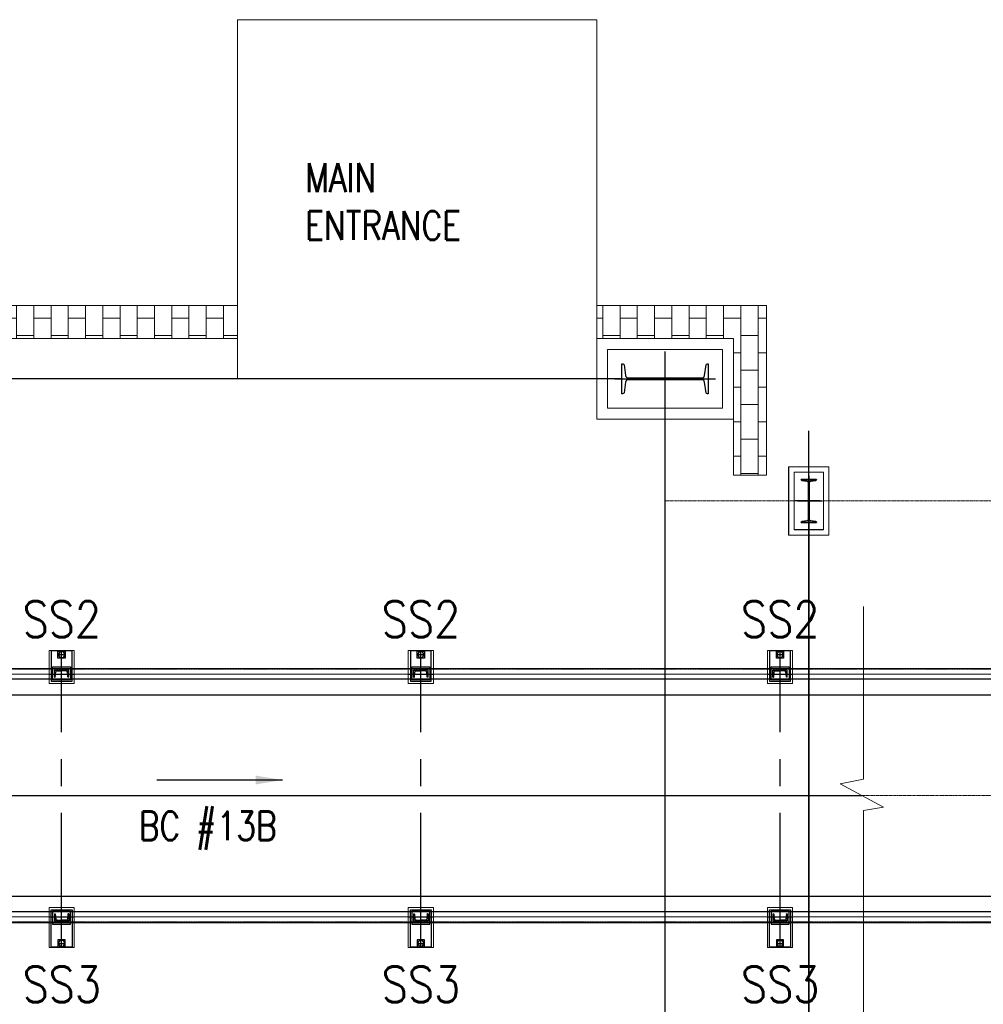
# Model space of a CAD drawing. Header units: inches. Extents: x -204116 to 930598, y -391373 to 256461.
# Tile 78 of 225: x -134806 to -128100, y 248328 to 255181. Entities that reach past the tile are written whole.
import ezdxf
from ezdxf.lldxf.tags import DXFTag

# ---------------------------------------------------------------- set-up
doc = ezdxf.new("R2010")
doc.units = ezdxf.units.IN
doc.header["$LTSCALE"] = 10
doc.header["$MEASUREMENT"] = 0
for name, pattern in [('CENTER', [2, 1.25, -0.25, 0.25, -0.25]), ('CONTINOUS', [0]), ('HIDDEN', [0.375, 0.25, -0.125])]:
    doc.linetypes.add(name, pattern=pattern)
doc.layers.add('BELT', color=4, linetype='Continuous')
doc.layers.add('EQP', color=71, linetype='Continuous')
for name, color, linetype, lineweight in [('cen', 2, 'CENTER2', 25), ('CENTER', 2, 'CENTER', 25), ('CTEXT2', 3, 'Continuous', 25), ('HIDDEN', 1, 'HIDDEN', 25), ('HIDEN', 8, 'CONTINOUS', 9), ('OBJECT', 7, 'Continuous', 25)]:
    doc.layers.add(name, color=color, linetype=linetype, lineweight=lineweight)
doc.styles.add('MIC', font='romans.shx', dxfattribs={"width": 0.8})
doc.styles.add('romans', font='romans.shx', dxfattribs={"width": 0.8})
doc.styles.get("Standard").update_dxf_attribs({"font": 'simplex.shx'})
tags = doc.linetypes.add('CENTER2', pattern=[1.125, 0.75, -0.125, 0.125, -0.125]).pattern_tags.tags
tags[10:11] = [DXFTag(74, 4), DXFTag(75, 0), DXFTag(340, '0'), DXFTag(46, 1.0), DXFTag(50, 0.0), DXFTag(44, 0.0), DXFTag(45, 0.0)]
tags[8:9] = [DXFTag(74, 4), DXFTag(75, 0), DXFTag(340, '0'), DXFTag(46, 1.0), DXFTag(50, 0.0), DXFTag(44, 0.0), DXFTag(45, 0.0)]
tags[6:7] = [DXFTag(74, 4), DXFTag(75, 0), DXFTag(340, '0'), DXFTag(46, 1.0), DXFTag(50, 0.0), DXFTag(44, 0.0), DXFTag(45, 0.0)]
tags[4:5] = [DXFTag(74, 4), DXFTag(75, 0), DXFTag(340, '0'), DXFTag(46, 1.0), DXFTag(50, 0.0), DXFTag(44, 0.0), DXFTag(45, 0.0)]
doc.dimstyles.new('1_75', dxfattribs={"dimscale": 75, "dimtxt": 2.5, "dimasz": 2.5, "dimexe": 1, "dimexo": 2, "dimgap": 1, "dimtad": 1, "dimtoh": 1, "dimdec": 0, "dimzin": 9, "dimdsep": 46, "dimtxsty": 'MIC', "dimcen": 2.5, "dimclrd": 1, "dimclre": 1, "dimclrt": 256, "dimadec": 0, "dimazin": 0, "dimtfac": 1, "dimtdec": 0, "dimtmove": 2, "dimatfit": 3, "dimfxl": 1, "dimlwd": -1, "dimlwe": -1, "dimarcsym": 0})

# ---------------------------------------------------------------- blocks, each defined once
blk = doc.blocks.new('ss')
for p, q in [((1740804.4, -1566403.1, 1912505.1), (1740804.4, -1566453.1, 1912505.1)), ((1740854.4, -1566403.1, 1912505.1), (1740804.4, -1566403.1, 1912505.1)), ((1740809.4, -1566421.3, 1912505.1), (1740809.4, -1566453.1, 1912505.1)), ((1740852.3, -1566408.7, 1912505.1), (1740817.5, -1566412.4, 1912505.1)), ((1740854.4, -1566403.1, 1912505.1), (1740854.4, -1566406.3, 1912505.1)), ((1742500.4, -1566403.1, 1912505.1), (1742500.4, -1566406.3, 1912505.1)), ((1742500.4, -1566403.1, 1912505.1), (1742550.4, -1566403.1, 1912505.1)), ((1742502.6, -1566408.7, 1912505.1), (1742537.4, -1566412.4, 1912505.1)), ((1742545.4, -1566421.3, 1912505.1), (1742545.4, -1566453.1, 1912505.1)), ((1742550.4, -1566403.1, 1912505.1), (1742550.4, -1566453.1, 1912505.1)), ((1740804.4, -1566503.1, 1912505.1), (1740804.4, -1566453.1, 1912505.1)), ((1740854.4, -1566503.1, 1912505.1), (1740804.4, -1566503.1, 1912505.1)), ((1740809.4, -1566485, 1912505.1), (1740809.4, -1566453.1, 1912505.1)), ((1740852.3, -1566497.6, 1912505.1), (1740817.5, -1566493.9, 1912505.1)), ((1740854.4, -1566503.1, 1912505.1), (1740854.4, -1566500, 1912505.1)), ((1742500.4, -1566503.1, 1912505.1), (1742500.4, -1566500, 1912505.1)), ((1742500.4, -1566503.1, 1912505.1), (1742550.4, -1566503.1, 1912505.1)), ((1742502.6, -1566497.6, 1912505.1), (1742537.4, -1566493.9, 1912505.1)), ((1742545.4, -1566485, 1912505.1), (1742545.4, -1566453.1, 1912505.1)), ((1742550.4, -1566503.1, 1912505.1), (1742550.4, -1566453.1, 1912505.1))]:
    blk.add_line(p, q)
at = {"elevation": 1912505.1}
for points in [[(1740882.4, -1566525.6), (1740671.1, -1566525.6), (1740671.1, -1566380.6), (1740882.4, -1566380.6)], [(1740672.2, -1566478.1), (1740722.2, -1566478.1), (1740722.2, -1566428.1), (1740672.2, -1566428.1)], [(1742472.4, -1566525.6), (1742732.7, -1566525.6), (1742732.7, -1566380.6), (1742472.4, -1566380.6)], [(1742731.6, -1566478.1), (1742681.6, -1566478.1), (1742681.6, -1566428.1), (1742731.6, -1566428.1)]]:
    blk.add_lwpolyline(points, close=True, dxfattribs=at)
at = {"linetype": 'Continuous', "elevation": 1912505.1}
for points in [[(1740872.4, -1566515.6), (1740872.4, -1566390.6), (1740782.4, -1566390.6), (1740782.4, -1566515.6)], [(1742482.4, -1566515.6), (1742482.4, -1566390.6), (1742572.4, -1566390.6), (1742572.4, -1566515.6)]]:
    blk.add_lwpolyline(points, close=True, dxfattribs=at)
for centre in [(1740697.2, -1566453.1, 1912505.1), (1742706.6, -1566453.1, 1912505.1)]:
    blk.add_circle(centre, 20.8)
for centre, radius, start, end in [((1740818.4, -1566421.3, 1912505.1), 9, 96, 180), ((1740852, -1566406.3, 1912505.1), 2.4, 276, 0), ((1742502.8, -1566406.3, 1912505.1), 2.4, 180, 264), ((1742536.4, -1566421.3, 1912505.1), 9, 360, 84), ((1740818.4, -1566485, 1912505.1), 9, 180, 264), ((1740852, -1566500, 1912505.1), 2.4, 0, 84), ((1742502.8, -1566500, 1912505.1), 2.4, 96, 180), ((1742536.4, -1566485, 1912505.1), 9, 276, 360)]:
    blk.add_arc(centre, radius, start, end)
at = {"layer": 'CENTER', "ltscale": 75}
for p, q in [((1740832.4, -1566365.6, 1912505.1), (1740832.4, -1566540.6, 1912505.1)), ((1740832.4, -1566365.6, 1912505.1), (1740832.4, -1566540.6, 1912505.1)), ((1742522.4, -1566365.6, 1912505.1), (1742522.4, -1566540.6, 1912505.1)), ((1742522.4, -1566365.6, 1912505.1), (1742522.4, -1566540.6, 1912505.1)), ((1740697.2, -1566428.1, 1912505.1), (1740697.2, -1566478.1, 1912505.1)), ((1742706.6, -1566428.1, 1912505.1), (1742706.6, -1566478.1, 1912505.1)), ((1742736.4, -1566453.1, 1912505.1), (1740667.5, -1566453.1, 1912505.1))]:
    blk.add_line(p, q, dxfattribs=at)
at = {"layer": 'HIDEN', "color": 8, "ltscale": 25, "elevation": 1912505.1}
for points in [[(1740897.4, -1566540.6), (1740667.5, -1566540.6), (1740667.5, -1566365.6), (1740897.4, -1566365.6)], [(1742457.4, -1566540.6), (1742736.4, -1566540.6), (1742736.4, -1566365.6), (1742457.4, -1566365.6)]]:
    blk.add_lwpolyline(points, close=True, dxfattribs=at)
blk = doc.blocks.new('MB 600')
at = {"layer": 'cen'}
for p, q in [((1434932.6, -1594060.7, -4420572.3), (1434932.6, -1594410.7, -4420572.3)), ((1434582.6, -1594220.1, -4420572.3), (1435282.6, -1594220.1, -4420572.3))]:
    blk.add_line(p, q, dxfattribs=at)
at = {"layer": 'EQP', "color": 3, "ltscale": 0.05, "elevation": -4420572.3}
blk.add_lwpolyline([(1434632.6, -1594115.1), (1434632.6, -1594325.1), (1434637.3, -1594325.1, 0.373885), (1434647.2, -1594316.5), (1434657.4, -1594243.3, -0.373885), (1434677.2, -1594226.1), (1435188, -1594226.1, -0.373885), (1435207.8, -1594243.3), (1435218.1, -1594316.5, 0.373885), (1435228, -1594325.1), (1435232.6, -1594325.1), (1435232.6, -1594115.1), (1435227.9, -1594115.1, 0.373885), (1435218, -1594123.7), (1435207.8, -1594196.8, -0.373885), (1435188, -1594214.1), (1434677.2, -1594214.1, -0.373885), (1434657.4, -1594196.9), (1434647.2, -1594123.7, 0.373885), (1434637.2, -1594115.1)], format="xyb", close=True, dxfattribs=at)
blk = doc.blocks.new('XCZxZxDSAD')
at = {"layer": 'HIDEN', "ltscale": 25}
h = blk.add_hatch(dxfattribs=at)
h.set_pattern_fill('AR-B816', color=8, scale=15, angle=270, style=0)
h.set_pattern_definition([(270, (-2200027.6, 1823542.41), (120, -2e-14), []), (0, (-2200027.6, 1823542.41), (120, 120), [120, -120])])
h.paths.add_polyline_path([(-204669, -7148.3), (-204439, -7148.3), (-204439, -8098.5), (-192489, -8098.5), (-192489, -7148.3), (-192259, -7148.3), (-192259, -8328.5), (-204669, -8328.5)])
h.paths.add_polyline_path([(-204669, 511.4), (-204439, 511.4), (-204439, 1461.4), (-195939, 1461.4), (-195939, 1691.4), (-204669, 1691.4)])
h.paths.add_polyline_path([(-192259, 511.4), (-192489, 511.4), (-192489, 1461.4), (-193439, 1461.4), (-193439, 1691.4), (-192259, 1691.4)])
at = {"color": 1, "ltscale": 500}
for p, q in [((-193264, 1181.6, -5.2), (-203964, 1181.6, -5.2)), ((-192964, -7818.4, -5.2), (-192964, 1175.6, -5.2)), ((-191964, 332.1, -4.6), (-191964, -6968.9, -4.6)), ((-205657.6, -1718.4, -0.2), (-191595.9, -1718.4, -0.4)), ((-201481.3, -1718.4, -4.4), (-191595.9, -1718.4, -4.6))]:
    blk.add_line(p, q, dxfattribs=at)
at = {"color": 1}
blk.add_line((-191964, -7455.9), (-191964, 819.1), dxfattribs=at)
at = {"color": 1, "linetype": 'CENTER', "lineweight": 0, "ltscale": 0.5}
for p, q in [((-192964, 331.6), (-16122.2, 331.6)), ((-213260, -1718.4), (-24514.2, -1718.4))]:
    blk.add_line(p, q, dxfattribs=at)
at = {"layer": 'BELT'}
for p, q in [((-203424, -1018.4, -986610.2), (-26057.8, -1018.4, -4139113.9)), ((-203424, -2418.4, -985224.3), (-26057.8, -2418.4, -4136595.8))]:
    blk.add_line(p, q, dxfattribs=at)
at = {"layer": 'cen', "color": 1}
for p, q in [((-191964, 165.1, -4.6), (-191964, 479.1, -4.6)), ((-191964, 164.6, 0), (-191964, 478.6, 0))]:
    blk.add_line(p, q, dxfattribs=at)
at = {"layer": 'cen', "linetype": 'CENTER2', "lineweight": 9, "ltscale": 0.01}
for p, q in [((-202163.6, -873.4), (-27779.9, -873.4)), ((-202163.6, -2563.4, -1611881.4), (-27779.9, -2563.4, -4127325.4))]:
    blk.add_line(p, q, dxfattribs=at)
at = {"layer": 'HIDDEN', "lineweight": 9, "ltscale": 0.01}
for p, q in [((-202163.6, -839.1, -1611883.4), (-27779.9, -839.1, -4127327.5)), ((-202163.6, -2597.7, -1611877.7), (-27779.9, -2597.7, -4127321.5))]:
    blk.add_line(p, q, dxfattribs=at)
at = {"layer": 'HIDEN', "color": 8, "ltscale": 25}
for p, q in [((-204669, 1691.4, -5.2), (-195939, 1691.4, -5.2)), ((-195939, 1691.4, -5.2), (-195939, 1461.4, -5.2)), ((-193439, 1691.4, -5.2), (-192259, 1691.4, -5.2)), ((-193439, 1461.4, -5.2), (-193439, 1691.4, -5.2)), ((-192259, 1691.4, -5.2), (-192259, 511.4, -5.2)), ((-204439, 1461.4, -5.2), (-195939, 1461.4, -5.2)), ((-193439, 1461.4, -5.2), (-192489, 1461.4, -5.2)), ((-192489, 1461.4, -5.2), (-192489, 511.4, -5.2)), ((-192259, 511.4, -5.2), (-192489, 511.4, -5.2))]:
    blk.add_line(p, q, dxfattribs=at)
for points, elevation in [([(-195939, 1181.4), (-193439, 1181.4), (-193439, 3681.4), (-195939, 3681.4)], -5.2), ([(-193439, 901.5), (-192489, 901.5), (-192489, 1461.4), (-193439, 1461.4)], -5.2), ([(-193364, 976.5), (-192564, 976.5), (-192564, 1386.4), (-193364, 1386.4)], -5.2), ([(-191824.2, 569.1), (-191824.2, 94.1), (-192104.2, 94.1), (-192104.2, 569.1)], -1), ([(-192103.7, 569.6), (-192103.7, 94.6), (-191823.7, 94.6), (-191823.7, 569.6)], -5.6), ([(-191861.7, 531.6), (-191861.7, 131.6), (-192066.7, 131.6), (-192066.7, 531.6)], -1), ([(-192066.2, 532.1), (-192066.2, 132.1), (-191861.2, 132.1), (-191861.2, 532.1)], -5.6)]:
    blk.add_lwpolyline(points, close=True, dxfattribs=dict(at, elevation=elevation))
at = {"layer": 'HIDEN', "color": 8, "ltscale": 25, "elevation": -3.2}
blk.add_lwpolyline([(-191583, -403.8), (-191583, -1604.6), (-191746.7, -1636.9), (-191445.1, -1799.9), (-191583, -1823.9), (-191583, -3603.8)], dxfattribs=at)
at = {"layer": 'OBJECT'}
for p, q in [((-202163.6, -833.4, -1611881.3), (-27779.9, -833.4, -4127325.4)), ((-27779.9, -908.4, -4127325.4), (-202163.6, -908.4, -1611881.3)), ((-27779.9, -2528.4, -4127321.5), (-202163.6, -2528.4, -1611877.7)), ((-202163.6, -2603.4, -1611877.7), (-27779.9, -2603.4, -4127321.5))]:
    blk.add_line(p, q, dxfattribs=at)
at = {"xscale": -1}
for name, p, rotation in [('MB 600', (-1627896.6, -1593038.5, 4420567.1), 180), ('ss', (-1763617.1, 1739959, -1912505.1), 90), ('ss', (-1761117.1, 1739959, -1912505.1), 90), ('ss', (-1758617.1, 1739959, -1912505.1), 90)]:
    blk.add_blockref(name, p, dxfattribs=dict(at, rotation=rotation))
at = {"yscale": 0.5, "zscale": 0.5}
for p, xscale, rotation in [((605146.1, 717797.9, 2210286.1), 0.5, 270), ((-989074, 717798.4, 2210281.5), -0.5, 90)]:
    blk.add_blockref('MB 600', p, dxfattribs=dict(at, xscale=xscale, rotation=rotation))
at = {"char_height": 200, "attachment_point": 7, "style": 'romans'}
for s, insert in [('\\A1;MAIN\\PENTRANCE', (-195467.8, 2148.6)), ('BC #13B', (-196626.9, -2097, 2509173.7))]:
    blk.add_mtext(s, dxfattribs=dict(at, insert=insert))
at = {"layer": 'CTEXT2', "width": 0.85}
for s, p in [('SS2', (-197436, -616.6)), ('SS2', (-194936, -616.6)), ('SS2', (-192436, -616.6)), ('SS3', (-197436, -3157.6)), ('SS3', (-194936, -3157.6)), ('SS3', (-192436, -3157.6))]:
    blk.add_text(s, height=250, dxfattribs=at).set_placement(p)
blk.add_leader([(-195626.9, -1610.9, 2509173.7), (-196501.9, -1610.9, 2509173.7)], dimstyle='1_75', override={"dimexe": 3.5, "dimfxl": 0.18, "dimarcsym": 1})

msp = doc.modelspace()

# ---------------------------------------------------------------- block references
msp.add_blockref('XCZxZxDSAD', (62649.9, 251499.7, -4480163))

doc.saveas('drawing.dxf')
